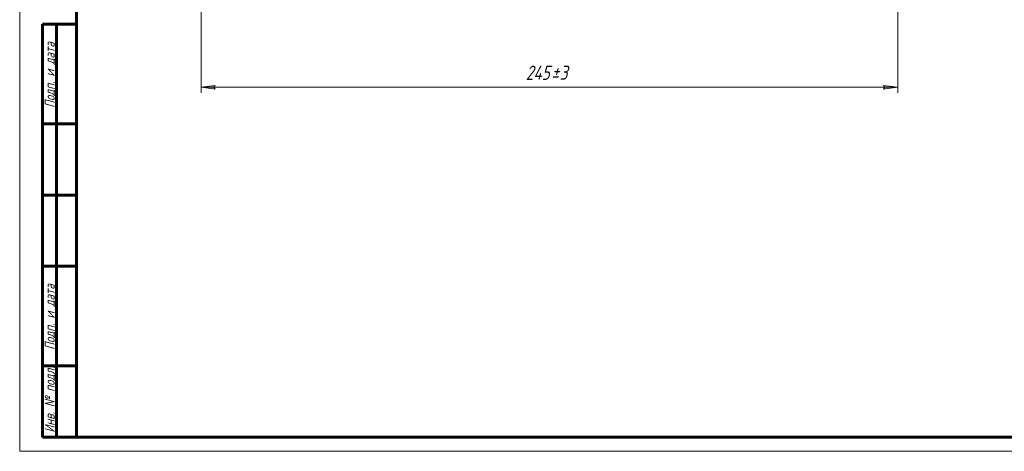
# Model space of a CAD drawing. Header units: millimetres. Extents: x 0 to 594, y 0 to 420.
# Tile 1 of 19: x 0 to 346, y 0 to 152. Entities that reach past the tile are written whole.
import ezdxf

# ---------------------------------------------------------------- set-up
doc = ezdxf.new("R2010")
doc.units = ezdxf.units.MM
doc.linetypes.add('K5LT_BASIC', pattern=[0])
doc.linetypes.add('K5LT_THIN', pattern=[0])
doc.layers.add('Системный слой', color=7, linetype='Continuous')
doc.layers.add('Системный слой (1)', color=251, linetype='Continuous', true_color=0x6c6c6c)
doc.styles.add('KDIMTEXTSTYLE', font='GOST_AU.SHX', dxfattribs={"width": 0.96, "oblique": 15, "height": 5})
doc.styles.add('KTEXTSTYLE', font='GOST_AU.SHX', dxfattribs={"width": 0.96, "height": 5})
doc.dimstyles.new('KDIMSTYLE (1.00)', dxfattribs={"dimtxt": 5, "dimasz": 1, "dimexe": 2, "dimexo": 0, "dimgap": 1, "dimtad": 1, "dimtxsty": 'KDIMTEXTSTYLE', "dimsah": 1, "dimcen": 0, "dimdle": 1, "dimadec": 0, "dimazin": 0, "dimtfac": 0.667, "dimtmove": 0, "dimatfit": 3, "dimfxl": 1, "dimtvp": 1, "dimtolj": 1, "dimtzin": 0, "dimarcsym": 0})

# ---------------------------------------------------------------- blocks, each defined once
blk = doc.blocks.new('D0')
at = {"layer": 'Системный слой (1)'}
for points in [[(68.26, 127.88), (68.76, 128.53), (63.76, 127.88), (68.76, 127.22)], [(303.76, 127.22), (308.76, 127.88), (303.76, 128.53), (304.26, 127.88)]]:
    blk.add_hatch(color=7, dxfattribs=at).paths.add_polyline_path(points)
at = {"layer": 'Системный слой (1)', "color": 7, "linetype": 'K5LT_THIN', "lineweight": 18}
for p, q in [((63.76, 200.68), (63.76, 125.88)), ((308.76, 177.18), (308.76, 125.88)), ((63.76, 127.88), (68.76, 128.53)), ((68.76, 128.53), (68.26, 127.88)), ((304.26, 127.88), (303.76, 128.53)), ((303.76, 128.53), (308.76, 127.88)), ((68.76, 127.22), (63.76, 127.88)), ((68.26, 127.88), (68.76, 127.22)), ((308.76, 127.88), (303.76, 127.22)), ((303.76, 127.22), (304.26, 127.88))]:
    blk.add_line(p, q, dxfattribs=at)
blk.add_wipeout([(177.95, 128.88), (177.95, 136.26), (193.92, 136.26), (193.92, 128.88)]).dxf.layer = 'Системный слой (1)'
blk.add_line((63.76, 127.88), (308.76, 127.88), dxfattribs=at)
at = {"layer": 'Системный слой (1)', "color": 7, "char_height": 5, "attachment_point": 1, "style": 'KTEXTSTYLE'}
for s, insert in [('\\H5.0;\\W1.000;\\Q15;\\Q15;\\W0.965;245', (177.95, 135.46)), ('\\H5.0;\\W1.000;\\Q15;\\Q15;\\W0.965;±', (186.94, 135.46)), ('\\H5.0;\\W1.000;\\Q15;\\Q15;\\W0.965;3', (189.85, 135.46))]:
    blk.add_mtext(s, dxfattribs=dict(at, insert=insert))
blk = doc.blocks.new('KDIMARROW_01')
at = {"layer": 'Системный слой'}
blk.add_hatch(color=0, dxfattribs=at).paths.add_polyline_path([(-5, -0.66), (0, 0), (-5, 0.66), (-4.5, 0)])
at = {"layer": 'Системный слой', "color": 0, "linetype": 'K5LT_THIN', "lineweight": 18}
for p, q in [((-4.5, 0), (-5, 0.66)), ((-5, 0.66), (0, 0)), ((0, 0), (-5, -0.66)), ((-5, -0.66), (-4.5, 0))]:
    blk.add_line(p, q, dxfattribs=at)
at = {"layer": 'Системный слой (1)', "color": 0, "linetype": 'K5LT_THIN', "lineweight": 18}
blk.add_line((454.58, 200.68), (453.58, 200.68), dxfattribs=at)
blk = doc.blocks.new('U55')
at = {"color": 7, "linetype": 'K5LT_THIN', "lineweight": 18}
for p, q in [((0, 0), (0, 420)), ((594, 0), (0, 0))]:
    blk.add_line(p, q, dxfattribs=at)
at = {"color": 150, "linetype": 'K5LT_BASIC', "lineweight": 60, "true_color": 0x0080ff}
for p, q in [((20, 5), (20, 415)), ((8, 5), (8, 150)), ((20, 150), (8, 150)), ((13, 5), (13, 150)), ((20, 115), (8, 115)), ((20, 90), (8, 90)), ((20, 65), (8, 65)), ((20, 30), (8, 30)), ((20, 5), (8, 5)), ((589, 5), (20, 5))]:
    blk.add_line(p, q, dxfattribs=at)
at = {"color": 7, "char_height": 3.5, "attachment_point": 1, "rotation": 90, "style": 'KTEXTSTYLE'}
for s, insert in [('\\H5.0;\\W1.000;\\Q15;\\Q15;\\W0.965;\\H3.50;Подп. и дата', (8.82, 120.66)), ('\\H5.0;\\W1.000;\\Q15;\\Q15;\\W0.965;\\H3.50;Подп. и дата', (8.82, 35.66)), ('\\H5.0;\\W1.000;\\Q15;\\Q15;\\W0.965;\\H3.50;Инв. № подл.', (8.82, 6.57))]:
    blk.add_mtext(s, dxfattribs=dict(at, insert=insert))

msp = doc.modelspace()

# ---------------------------------------------------------------- dimensions: what is measured, and where the dimension line sits
at = {"layer": 'Системный слой (1)', "color": 7}
dim = msp.add_linear_dim(base=(63.765, 127.876), p1=(308.765, 177.184), p2=(63.765, 200.684), dimstyle='KDIMSTYLE (1.00)', override={"dimexo": 0, "dimpost": '\\H5.0;\\W0.965;\\Q15;<>', "dimblk1": 'KDIMARROW_01', "dimblk2": 'KDIMARROW_01', "dimse1": 0, "dimse2": 0, "dimclrt": 7, "dimtol": 1, "dimtp": 3, "dimtm": 3, "dimtdec": 5, "dimtolj": 1}, dxfattribs=at)
dim.commit()
dim.dimension.update_dxf_attribs({"geometry": 'D0', "text_midpoint": (186.265, 127.876), "dimtype": 160})

# ---------------------------------------------------------------- next in the draw order: block references
msp.add_blockref('U55', (0, 0))

doc.saveas('drawing.dxf')
